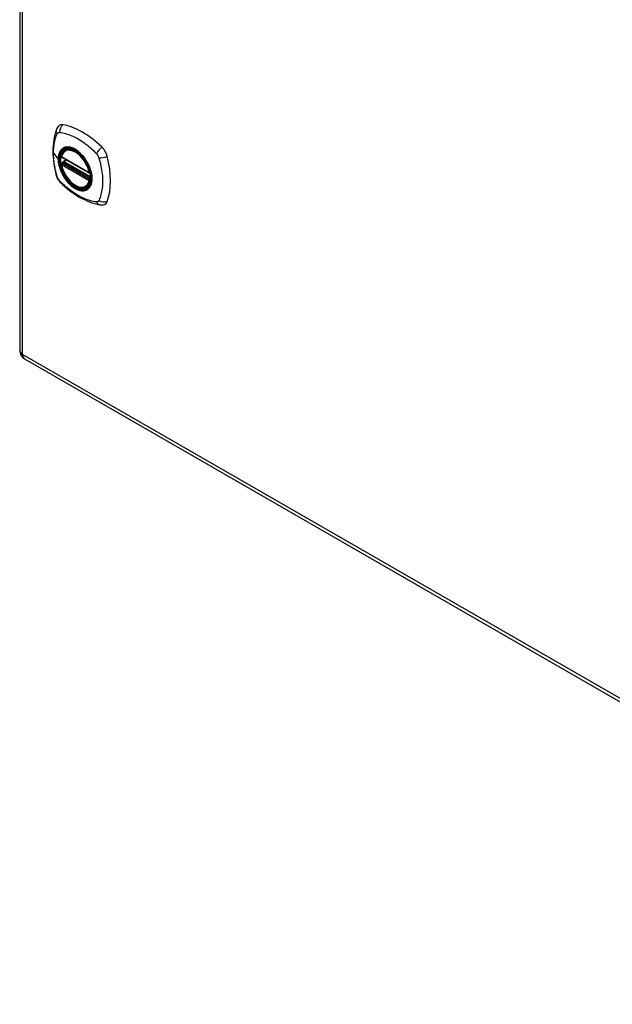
# Model space of a CAD drawing. Header units: inches. Extents: x 96.6 to 114.2, y 30.3 to 59.7.
# Tile 1 of 4: x 96.6 to 105.4, y 30.3 to 45. Entities that reach past the tile are written whole.
import ezdxf

# ---------------------------------------------------------------- set-up
doc = ezdxf.new("R2010")
doc.units = ezdxf.units.IN
doc.header["$MEASUREMENT"] = 0
doc.layers.add('Visible Edges(ANSI)', color=7, linetype='Continuous', lineweight=25)
doc.layers.add('Visible Tangent Edges(ANSI)', color=7, linetype='Continuous', lineweight=25)

msp = doc.modelspace()

# ---------------------------------------------------------------- linework, layer by layer
at = {"layer": 'Visible Edges(ANSI)'}
for p, q in [((96.581, 59.253), (96.581, 40.032)), ((97.263, 43.016), (97.273, 43.022)), ((97.206, 42.912), (97.62, 42.673)), ((97.231, 42.85), (97.272, 42.874)), ((97.206, 42.816), (97.22, 42.824)), ((97.226, 42.836), (97.225, 42.838)), ((97.575, 42.474), (97.586, 42.48)), ((96.654, 39.906), (113.36, 30.285))]:
    msp.add_line(p, q, dxfattribs=at)
at = {"layer": 'Visible Edges(ANSI)', "flags": 128}
for points in [[(97.129, 43.325), (97.121, 43.304), (97.115, 43.284), (97.109, 43.265), (97.105, 43.247), (97.1, 43.228), (97.096, 43.209), (97.089, 43.169), (97.083, 43.128), (97.079, 43.087), (97.077, 43.044), (97.076, 43.001), (97.077, 42.958), (97.079, 42.914), (97.083, 42.869), (97.088, 42.824), (97.095, 42.779), (97.104, 42.733), (97.113, 42.687), (97.119, 42.664), (97.122, 42.652), (97.126, 42.639)], [(97.167, 43.381), (97.154, 43.368), (97.143, 43.354), (97.135, 43.339), (97.129, 43.325)], [(97.2, 42.925), (97.205, 42.94), (97.21, 42.954), (97.216, 42.967), (97.224, 42.979), (97.232, 42.99), (97.241, 43), (97.252, 43.009), (97.263, 43.016)], [(97.517, 42.935), (97.535, 42.912), (97.552, 42.889), (97.569, 42.865), (97.584, 42.84), (97.598, 42.814), (97.611, 42.788), (97.622, 42.761), (97.632, 42.734)], [(97.575, 42.474), (97.564, 42.468), (97.551, 42.463), (97.539, 42.46), (97.525, 42.458), (97.512, 42.458), (97.498, 42.459), (97.484, 42.461), (97.469, 42.464), (97.455, 42.469), (97.44, 42.475), (97.425, 42.482), (97.411, 42.49), (97.396, 42.499), (97.382, 42.509), (97.367, 42.52), (97.353, 42.532), (97.339, 42.545), (97.326, 42.559), (97.313, 42.574), (97.3, 42.589), (97.288, 42.605), (97.277, 42.622), (97.266, 42.639), (97.255, 42.656), (97.246, 42.674), (97.237, 42.693), (97.229, 42.711), (97.221, 42.73), (97.215, 42.748), (97.209, 42.767), (97.204, 42.785), (97.2, 42.804)], [(97.22, 42.824), (97.222, 42.826), (97.225, 42.829), (97.226, 42.833), (97.226, 42.836)], [(97.126, 42.639), (97.13, 42.625), (97.135, 42.612), (97.141, 42.599), (97.147, 42.587), (97.155, 42.575), (97.163, 42.564), (97.172, 42.553), (97.181, 42.542)], [(97.181, 42.542), (97.191, 42.532), (97.2, 42.523), (97.218, 42.507), (97.252, 42.476), (97.287, 42.446), (97.323, 42.418), (97.359, 42.39), (97.396, 42.365), (97.433, 42.341), (97.47, 42.318), (97.508, 42.298), (97.546, 42.279), (97.584, 42.262), (97.622, 42.246), (97.66, 42.233), (97.698, 42.221), (97.736, 42.211), (97.755, 42.207), (97.766, 42.205), (97.777, 42.203)], [(97.777, 42.203), (97.792, 42.201), (97.808, 42.201), (97.826, 42.203), (97.844, 42.208)]]:
    msp.add_lwpolyline(points, dxfattribs=at)
at = {"layer": 'Visible Edges(ANSI)'}
for centre, radius, start, end in [((97.212, 42.922), 0.0118, 166.5789, 240.064), ((97.212, 42.806), 0.0118, 119.936, 190.602), ((97.237, 42.84), 0.0118, 119.936, 187.8207), ((97.626, 42.684), 0.0118, 240.064, 282.6676), ((96.727, 40.032), 0.146, 180, 240.064)]:
    msp.add_arc(centre, radius, start, end, dxfattribs=at)
for centre, major_axis, start_param, end_param in [((97.266, 43.236), (-0.088, 0.154), 5.827357, 6.408431), ((97.517, 42.238), (-0.639, 1.109), 5.172085, 5.827357), ((97.412, 42.741), (0.157, -0.273), 2.362013, 7.062765), ((97.767, 42.947), (0.088, -0.154), 1.114968, 2.030492), ((97.029, 43.082), (-0.639, 1.109), 3.601288, 4.256561), ((97.767, 42.367), (0.088, -0.154), 6.157956, 6.742881)]:
    msp.add_ellipse(centre, major_axis=major_axis, ratio=0.578093, start_param=start_param, end_param=end_param, dxfattribs=at)
msp.add_ellipse((97.408, 42.739), major_axis=(0.16, -0.277), ratio=0.578093, dxfattribs=at)
at = {"layer": 'Visible Tangent Edges(ANSI)'}
for p, q in [((96.624, 39.973), (96.624, 59.194)), ((97.086, 42.974), (97.155, 42.883)), ((97.617, 42.679), (97.204, 42.917)), ((97.237, 42.849), (97.276, 42.872)), ((97.204, 42.801), (97.617, 42.563)), ((97.212, 42.816), (97.223, 42.822)), ((97.626, 42.577), (97.212, 42.816)), ((97.223, 42.822), (97.633, 42.586)), ((97.634, 42.603), (97.232, 42.835)), ((97.634, 42.621), (97.237, 42.849)), ((97.633, 42.581), (97.626, 42.577)), ((113.33, 30.352), (96.624, 39.973))]:
    msp.add_line(p, q, dxfattribs=at)
at = {"layer": 'Visible Tangent Edges(ANSI)', "flags": 128}
for points in [[(97.086, 42.974), (97.086, 42.987), (97.086, 43.001), (97.087, 43.014), (97.087, 43.027), (97.088, 43.04), (97.089, 43.053), (97.09, 43.065), (97.092, 43.078), (97.093, 43.09), (97.095, 43.102), (97.097, 43.115), (97.099, 43.126), (97.101, 43.138), (97.104, 43.15), (97.106, 43.161), (97.109, 43.173), (97.112, 43.184), (97.115, 43.195), (97.119, 43.206), (97.122, 43.217), (97.126, 43.227), (97.129, 43.238), (97.133, 43.248), (97.139, 43.26)], [(97.139, 43.26), (97.14, 43.261), (97.141, 43.263), (97.142, 43.265), (97.143, 43.266), (97.144, 43.268), (97.146, 43.269), (97.147, 43.27), (97.148, 43.271), (97.15, 43.273), (97.151, 43.274), (97.153, 43.275), (97.154, 43.276), (97.156, 43.277), (97.157, 43.277), (97.159, 43.278), (97.161, 43.279), (97.162, 43.279), (97.164, 43.28), (97.166, 43.28), (97.168, 43.28), (97.17, 43.281), (97.171, 43.281), (97.173, 43.281), (97.175, 43.281)], [(97.175, 43.281), (97.199, 43.278), (97.221, 43.274), (97.244, 43.269), (97.266, 43.264), (97.289, 43.257), (97.312, 43.25), (97.335, 43.241), (97.358, 43.232), (97.381, 43.222), (97.405, 43.211), (97.428, 43.199), (97.451, 43.186), (97.475, 43.172), (97.498, 43.157), (97.521, 43.141), (97.544, 43.125), (97.567, 43.108), (97.59, 43.089), (97.613, 43.071), (97.635, 43.051), (97.657, 43.031), (97.679, 43.01), (97.701, 42.989), (97.725, 42.964)], [(97.213, 43.036), (97.208, 43.032), (97.204, 43.028), (97.2, 43.023), (97.196, 43.019), (97.192, 43.014), (97.188, 43.009), (97.185, 43.003), (97.181, 42.998), (97.178, 42.992), (97.175, 42.986), (97.172, 42.98), (97.17, 42.974), (97.167, 42.967), (97.165, 42.96), (97.163, 42.953), (97.162, 42.946), (97.16, 42.939), (97.159, 42.931), (97.158, 42.924), (97.157, 42.916), (97.156, 42.908), (97.155, 42.9), (97.155, 42.892), (97.155, 42.883)], [(97.159, 42.882), (97.16, 42.905), (97.162, 42.928), (97.167, 42.949), (97.173, 42.969), (97.18, 42.987), (97.19, 43.003), (97.201, 43.018), (97.213, 43.03), (97.227, 43.041), (97.242, 43.049), (97.258, 43.055), (97.275, 43.059), (97.294, 43.06), (97.313, 43.059), (97.332, 43.056), (97.353, 43.051), (97.373, 43.043), (97.394, 43.034), (97.415, 43.022), (97.436, 43.008), (97.457, 42.992), (97.477, 42.975), (97.497, 42.955), (97.517, 42.935)], [(97.246, 43.055), (97.245, 43.055), (97.243, 43.054), (97.242, 43.053), (97.24, 43.053), (97.239, 43.052), (97.237, 43.051), (97.236, 43.051), (97.234, 43.05), (97.233, 43.049), (97.232, 43.048), (97.23, 43.048), (97.229, 43.047), (97.227, 43.046), (97.226, 43.045), (97.225, 43.044), (97.223, 43.043), (97.222, 43.043), (97.221, 43.042), (97.219, 43.041), (97.218, 43.04), (97.217, 43.039), (97.215, 43.038), (97.214, 43.037), (97.213, 43.036)], [(97.568, 42.87), (97.557, 42.887), (97.545, 42.903), (97.532, 42.919), (97.519, 42.934), (97.506, 42.949), (97.493, 42.963), (97.479, 42.976), (97.465, 42.989), (97.451, 43), (97.436, 43.011), (97.422, 43.021), (97.407, 43.03), (97.393, 43.038), (97.378, 43.045), (97.364, 43.051), (97.349, 43.055), (97.335, 43.059), (97.322, 43.062), (97.308, 43.063), (97.295, 43.064), (97.282, 43.063), (97.269, 43.062), (97.258, 43.059), (97.246, 43.055)], [(97.139, 42.624), (97.133, 42.642), (97.129, 42.657), (97.126, 42.672), (97.122, 42.687), (97.119, 42.702), (97.115, 42.717), (97.112, 42.731), (97.109, 42.746), (97.106, 42.761), (97.104, 42.776), (97.101, 42.79), (97.099, 42.805), (97.097, 42.819), (97.095, 42.834), (97.093, 42.848), (97.092, 42.862), (97.09, 42.877), (97.089, 42.891), (97.088, 42.905), (97.087, 42.919), (97.087, 42.933), (97.086, 42.947), (97.086, 42.96), (97.086, 42.974)], [(97.155, 42.883), (97.155, 42.875), (97.155, 42.866), (97.156, 42.858), (97.157, 42.849), (97.158, 42.84), (97.159, 42.831), (97.16, 42.822), (97.162, 42.813), (97.163, 42.804), (97.165, 42.794), (97.167, 42.785), (97.17, 42.776), (97.172, 42.766), (97.175, 42.757), (97.178, 42.748), (97.181, 42.738), (97.185, 42.729), (97.188, 42.719), (97.192, 42.71), (97.196, 42.701), (97.2, 42.691), (97.204, 42.682), (97.208, 42.673), (97.213, 42.664)], [(97.632, 42.734), (97.646, 42.686), (97.654, 42.639), (97.657, 42.595), (97.654, 42.553), (97.646, 42.516), (97.632, 42.484), (97.613, 42.457), (97.59, 42.437), (97.563, 42.424), (97.532, 42.417), (97.499, 42.418), (97.463, 42.426), (97.426, 42.441), (97.389, 42.462), (97.352, 42.49), (97.317, 42.523), (97.283, 42.561), (97.252, 42.603), (97.225, 42.648), (97.202, 42.695), (97.183, 42.743), (97.17, 42.79), (97.162, 42.837), (97.159, 42.882)], [(97.601, 42.812), (97.6, 42.815), (97.599, 42.817), (97.597, 42.82), (97.596, 42.822), (97.595, 42.824), (97.593, 42.827), (97.592, 42.829), (97.591, 42.832), (97.589, 42.834), (97.588, 42.837), (97.587, 42.839), (97.585, 42.841), (97.584, 42.844), (97.583, 42.846), (97.581, 42.849), (97.58, 42.851), (97.578, 42.853), (97.577, 42.856), (97.575, 42.858), (97.574, 42.86), (97.572, 42.863), (97.571, 42.865), (97.569, 42.867), (97.568, 42.87)], [(97.725, 42.964), (97.727, 42.962), (97.729, 42.96), (97.731, 42.957), (97.733, 42.955), (97.734, 42.953), (97.736, 42.95), (97.738, 42.948), (97.74, 42.945), (97.741, 42.943), (97.743, 42.94), (97.745, 42.937), (97.746, 42.935), (97.748, 42.932), (97.749, 42.929), (97.751, 42.927), (97.752, 42.924), (97.753, 42.921), (97.755, 42.918), (97.756, 42.915), (97.757, 42.913), (97.758, 42.91), (97.759, 42.907), (97.76, 42.904), (97.761, 42.901)], [(97.761, 42.901), (97.771, 42.868), (97.779, 42.839), (97.785, 42.809), (97.792, 42.78), (97.797, 42.751), (97.802, 42.722), (97.807, 42.693), (97.81, 42.664), (97.813, 42.636), (97.815, 42.608), (97.816, 42.58), (97.816, 42.553), (97.816, 42.526), (97.815, 42.5), (97.813, 42.474), (97.81, 42.449), (97.807, 42.424), (97.802, 42.4), (97.797, 42.376), (97.792, 42.353), (97.785, 42.331), (97.779, 42.309), (97.771, 42.288), (97.761, 42.266)], [(97.22, 42.824), (97.22, 42.824), (97.22, 42.824), (97.22, 42.824), (97.22, 42.824), (97.22, 42.824), (97.22, 42.824), (97.22, 42.824), (97.22, 42.824), (97.22, 42.824), (97.22, 42.824), (97.22, 42.824), (97.22, 42.824), (97.22, 42.824), (97.22, 42.824), (97.22, 42.824), (97.22, 42.824), (97.22, 42.824), (97.22, 42.824), (97.22, 42.824), (97.22, 42.824), (97.22, 42.824), (97.22, 42.824), (97.22, 42.824), (97.22, 42.824)], [(97.22, 42.824), (97.22, 42.824), (97.22, 42.824), (97.22, 42.824), (97.22, 42.824), (97.22, 42.824), (97.22, 42.824), (97.22, 42.824), (97.22, 42.824), (97.22, 42.824), (97.22, 42.824), (97.22, 42.824), (97.22, 42.823), (97.22, 42.823), (97.22, 42.823), (97.22, 42.823), (97.22, 42.823), (97.221, 42.823), (97.221, 42.823), (97.221, 42.823), (97.221, 42.823), (97.221, 42.823), (97.221, 42.823), (97.222, 42.823), (97.222, 42.823)], [(97.222, 42.823), (97.222, 42.823), (97.222, 42.823), (97.222, 42.823), (97.222, 42.823), (97.222, 42.823), (97.222, 42.823), (97.222, 42.823), (97.222, 42.823), (97.222, 42.823), (97.222, 42.823), (97.222, 42.823), (97.223, 42.823), (97.223, 42.822), (97.223, 42.822), (97.223, 42.822), (97.223, 42.822), (97.223, 42.822), (97.223, 42.822), (97.223, 42.822), (97.223, 42.822), (97.223, 42.822), (97.223, 42.822), (97.223, 42.822), (97.223, 42.822)], [(97.226, 42.837), (97.226, 42.837), (97.226, 42.837), (97.226, 42.837), (97.225, 42.837), (97.225, 42.837), (97.225, 42.837), (97.225, 42.837), (97.225, 42.837), (97.225, 42.837), (97.225, 42.837), (97.225, 42.837), (97.225, 42.836), (97.225, 42.836), (97.225, 42.836), (97.225, 42.836), (97.225, 42.836), (97.225, 42.836), (97.225, 42.836), (97.225, 42.836), (97.225, 42.836), (97.225, 42.836), (97.225, 42.836), (97.225, 42.836), (97.226, 42.836)], [(97.229, 42.836), (97.228, 42.837), (97.228, 42.837), (97.228, 42.837), (97.228, 42.837), (97.228, 42.837), (97.228, 42.837), (97.227, 42.837), (97.227, 42.837), (97.227, 42.837), (97.227, 42.837), (97.227, 42.837), (97.227, 42.837), (97.226, 42.837), (97.226, 42.837), (97.226, 42.837), (97.226, 42.837), (97.226, 42.837), (97.226, 42.837), (97.226, 42.837), (97.226, 42.837), (97.226, 42.837), (97.226, 42.837), (97.226, 42.837), (97.226, 42.837)], [(97.232, 42.835), (97.231, 42.835), (97.231, 42.835), (97.231, 42.835), (97.231, 42.835), (97.231, 42.835), (97.231, 42.835), (97.231, 42.835), (97.231, 42.836), (97.23, 42.836), (97.23, 42.836), (97.23, 42.836), (97.23, 42.836), (97.23, 42.836), (97.23, 42.836), (97.23, 42.836), (97.23, 42.836), (97.229, 42.836), (97.229, 42.836), (97.229, 42.836), (97.229, 42.836), (97.229, 42.836), (97.229, 42.836), (97.229, 42.836), (97.229, 42.836)], [(97.601, 42.44), (97.61, 42.448), (97.618, 42.457), (97.626, 42.467), (97.633, 42.478), (97.639, 42.49), (97.645, 42.502), (97.649, 42.516), (97.653, 42.53), (97.656, 42.545), (97.658, 42.56), (97.659, 42.576), (97.66, 42.593), (97.659, 42.61), (97.658, 42.627), (97.656, 42.645), (97.653, 42.663), (97.649, 42.682), (97.644, 42.701), (97.639, 42.719), (97.633, 42.738), (97.626, 42.757), (97.618, 42.775), (97.61, 42.794), (97.601, 42.812)], [(97.154, 42.591), (97.153, 42.592), (97.153, 42.594), (97.152, 42.595), (97.151, 42.596), (97.15, 42.598), (97.15, 42.599), (97.149, 42.6), (97.148, 42.602), (97.148, 42.603), (97.147, 42.605), (97.146, 42.606), (97.146, 42.607), (97.145, 42.609), (97.144, 42.61), (97.144, 42.612), (97.143, 42.613), (97.143, 42.614), (97.142, 42.616), (97.142, 42.617), (97.141, 42.619), (97.141, 42.62), (97.14, 42.621), (97.14, 42.623), (97.139, 42.624)], [(97.175, 42.561), (97.174, 42.562), (97.173, 42.564), (97.172, 42.565), (97.171, 42.566), (97.171, 42.567), (97.17, 42.568), (97.169, 42.569), (97.168, 42.571), (97.167, 42.572), (97.166, 42.573), (97.165, 42.574), (97.164, 42.575), (97.163, 42.577), (97.162, 42.578), (97.161, 42.579), (97.161, 42.581), (97.16, 42.582), (97.159, 42.583), (97.158, 42.584), (97.157, 42.586), (97.156, 42.587), (97.156, 42.588), (97.155, 42.59), (97.154, 42.591)], [(97.213, 42.664), (97.214, 42.661), (97.215, 42.659), (97.217, 42.656), (97.218, 42.654), (97.219, 42.651), (97.221, 42.649), (97.222, 42.647), (97.223, 42.644), (97.225, 42.642), (97.226, 42.639), (97.227, 42.637), (97.229, 42.634), (97.23, 42.632), (97.231, 42.63), (97.233, 42.627), (97.234, 42.625), (97.236, 42.623), (97.237, 42.62), (97.239, 42.618), (97.24, 42.615), (97.242, 42.613), (97.243, 42.611), (97.245, 42.608), (97.246, 42.606)], [(97.246, 42.606), (97.258, 42.589), (97.27, 42.573), (97.282, 42.557), (97.295, 42.542), (97.308, 42.527), (97.322, 42.513), (97.335, 42.5), (97.35, 42.487), (97.364, 42.476), (97.378, 42.465), (97.393, 42.455), (97.407, 42.446), (97.422, 42.438), (97.436, 42.432), (97.451, 42.426), (97.465, 42.421), (97.479, 42.417), (97.493, 42.414), (97.506, 42.413), (97.52, 42.412), (97.532, 42.413), (97.545, 42.414), (97.557, 42.417), (97.568, 42.421)], [(97.725, 42.245), (97.701, 42.247), (97.679, 42.251), (97.657, 42.256), (97.635, 42.262), (97.613, 42.269), (97.59, 42.276), (97.567, 42.285), (97.544, 42.294), (97.521, 42.305), (97.498, 42.316), (97.475, 42.328), (97.451, 42.341), (97.428, 42.355), (97.405, 42.37), (97.381, 42.385), (97.358, 42.402), (97.335, 42.419), (97.312, 42.437), (97.289, 42.455), (97.266, 42.475), (97.244, 42.495), (97.221, 42.515), (97.199, 42.536), (97.175, 42.561)], [(97.568, 42.421), (97.569, 42.421), (97.571, 42.422), (97.572, 42.423), (97.574, 42.423), (97.575, 42.424), (97.577, 42.425), (97.578, 42.425), (97.58, 42.426), (97.581, 42.427), (97.583, 42.428), (97.584, 42.428), (97.585, 42.429), (97.587, 42.43), (97.588, 42.431), (97.589, 42.432), (97.591, 42.432), (97.592, 42.433), (97.593, 42.434), (97.595, 42.435), (97.596, 42.436), (97.597, 42.437), (97.599, 42.438), (97.6, 42.439), (97.601, 42.44)], [(97.761, 42.266), (97.76, 42.264), (97.759, 42.263), (97.758, 42.261), (97.757, 42.26), (97.756, 42.258), (97.755, 42.257), (97.753, 42.255), (97.752, 42.254), (97.751, 42.253), (97.749, 42.252), (97.748, 42.251), (97.746, 42.25), (97.745, 42.249), (97.743, 42.248), (97.742, 42.248), (97.74, 42.247), (97.738, 42.246), (97.736, 42.246), (97.734, 42.246), (97.733, 42.245), (97.731, 42.245), (97.729, 42.245), (97.727, 42.245), (97.725, 42.245)]]:
    msp.add_lwpolyline(points, dxfattribs=at)
at = {"layer": 'Visible Tangent Edges(ANSI)'}
for centre, major_axis, ratio, start_param, end_param in [((97.239, 43.283), (-0.11, 0.042), 0.703309, 0, 0.764267), ((97.266, 43.299), (0.026, 0.115), 0.753973, 0.758368, 1.895638), ((97.411, 42.74), (-0.173, 0.3), 0.578093, 5.049679, 10.658285), ((97.411, 42.74), (-0.15, 0.261), 0.578093, 4.16689, 6.832552), ((97.419, 42.745), (-0.156, 0.271), 0.578093, 6.165882, 6.283185), ((97.795, 42.994), (0.0787, 0.0881), 0.342407, 1.057534, 2.194805), ((97.159, 42.885), (0.00492, 0), 0.575862, 3.5561, 4.570492), ((97.212, 42.922), (-0.0115, 0.0027), 0.695905, 0, 0.935665), ((97.212, 42.922), (-0.0059, -0.0102), 0.578093, 5.495853, 6.283185), ((97.822, 42.947), (-0.116, -0.024), 0.339589, 0.945739, 2.083009), ((97.212, 42.806), (-0.0116, -0.0022), 0.423362, 0, 0.692028), ((97.212, 42.806), (-0.0059, -0.0102), 0.578093, 3.925057, 5.495853), ((97.411, 42.74), (0.15, -0.261), 0.578093, 4.16689, 6.832552), ((97.212, 42.806), (-0.0059, 0.0102), 0.578093, 5.499721, 6.283185), ((97.214, 42.834), (0.0019, -0.0117), 0.983789, 0.322582, 1.638537), ((97.22, 42.833), (0.0039, 0.0112), 0.654364, 3.80656, 5.233141), ((97.223, 42.832), (0.0059, 0.0102), 0.578093, 3.925057, 5.333981), ((97.237, 42.84), (-0.0117, -0.0016), 0.469248, 0, 0.204023), ((97.237, 42.84), (-0.0059, -0.0102), 0.578093, 3.925057, 5.349392), ((97.237, 42.84), (-0.0059, 0.0102), 0.578093, 5.499721, 6.283185), ((97.239, 42.671), (-0.114, -0.032), 0.388839, 0, 0.392668), ((97.626, 42.684), (-0.0059, -0.0102), 0.578093, 5.495853, 6.283185), ((97.626, 42.684), (-0.0116, -0.0022), 0.423362, 0.692028, 1.60444), ((97.626, 42.568), (0.0059, 0.0102), 0.578093, 0.783464, 2.354261), ((97.626, 42.568), (0.0115, -0.0027), 0.695905, 4.077257, 5.159885), ((97.626, 42.568), (0.0059, -0.0102), 0.578093, 1.626874, 2.358128), ((97.266, 42.625), (-0.0848, -0.0822), 0.391657, 5.889683, 6.283185), ((97.419, 42.745), (0.156, -0.271), 0.578093, 0, 0.117303), ((97.795, 42.32), (-0.019, -0.117), 0.704723, 5.515471, 6.283185), ((97.822, 42.335), (-0.113, 0.034), 0.752559, 1.242442, 2.379712), ((96.727, 40.032), (-0.146, 0), 0.575862, 0, 0.785398), ((96.727, 40.032), (-0.073, -0.127), 0.578093, 5.495853, 6.283185)]:
    msp.add_ellipse(centre, major_axis=major_axis, ratio=ratio, start_param=start_param, end_param=end_param, dxfattribs=at)
for centre, major_axis in [((97.411, 42.74), (-0.171, 0.297)), ((97.408, 42.739), (0.162, -0.282)), ((97.408, 42.739), (-0.162, 0.281))]:
    msp.add_ellipse(centre, major_axis=major_axis, ratio=0.578093, dxfattribs=at)

doc.saveas('drawing.dxf')
